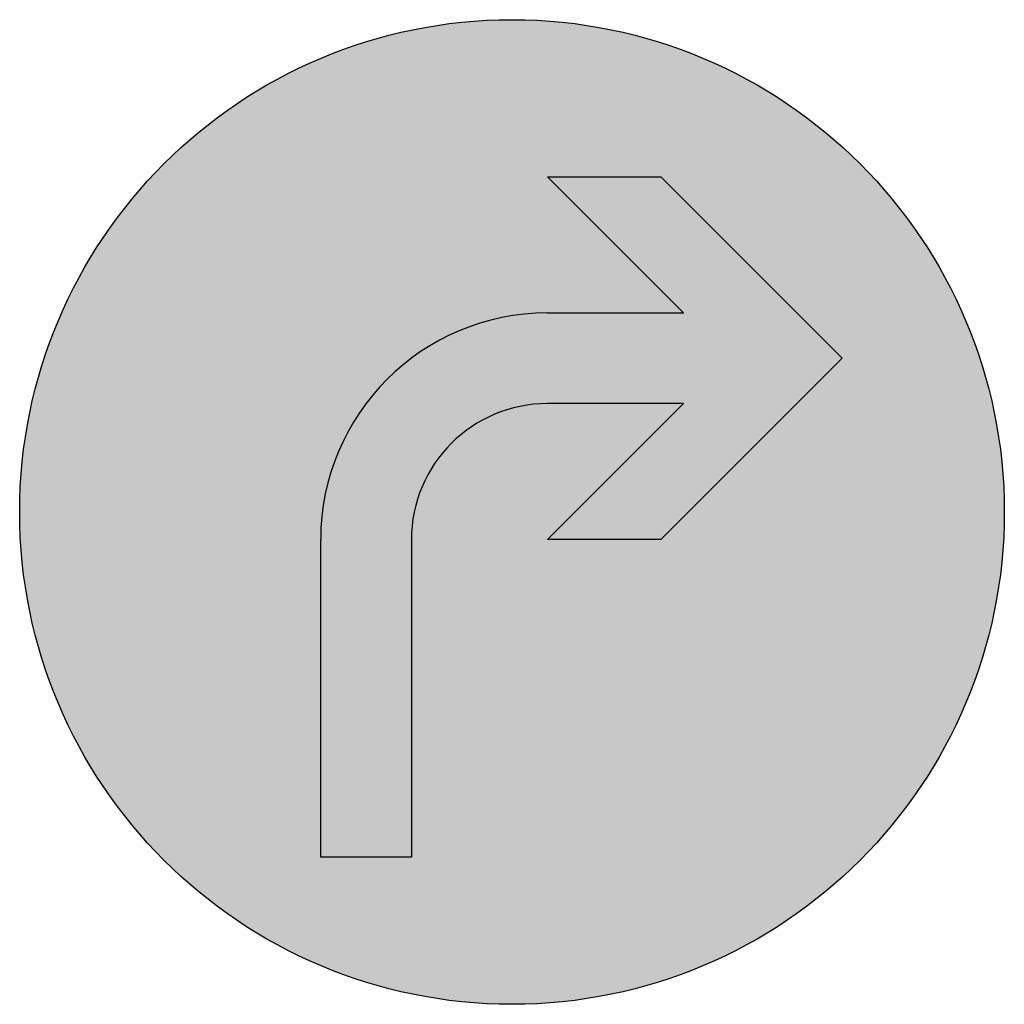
# Model space of a CAD drawing. Header units: metres. Extents: x -0.002 to 0.002, y -0.002 to 0.002.
import ezdxf

# ---------------------------------------------------------------- set-up
doc = ezdxf.new("R2010")
doc.units = ezdxf.units.M
doc.layers.add('VKZ_209-20_flf', color=5, linetype='Continuous')
doc.layers.add('VKZ_209-20_sym', color=7, linetype='Continuous', true_color=0xffffff)

msp = doc.modelspace()

# ---------------------------------------------------------------- hatches: boundary and pattern name
at = {"layer": 'VKZ_209-20_flf'}
h = msp.add_hatch(color=256, dxfattribs=at)
h.dxf.hatch_style = 1
h.paths.add_polyline_path([(0.002, 0, 1), (-0.002, 0, 1)])
at = {"layer": 'VKZ_209-20_flf', "true_color": 0xffffff}
h = msp.add_hatch(color=7, dxfattribs=at)
h.dxf.hatch_style = 1
h.paths.add_polyline_path([(0.0013412, 0.0006246), (0.0006044, 0.0013614), (0.0001439, 0.0013614), (0.0006965, 0.0008088), (0.0001439, 0.0008088, 0.414214), (-0.0007772, -0.0001123), (-0.0007772, -0.0014018), (-0.0004088, -0.0014018), (-0.0004088, -0.0001123, -0.414214), (0.0001439, 0.0004404), (0.0006965, 0.0004404), (0.0001439, -0.0001123), (0.0006044, -0.0001123)])

# ---------------------------------------------------------------- linework, layer by layer
at = {"layer": 'VKZ_209-20_sym'}
for p, q in [((0.0006965, 0.0008088), (0.0001439, 0.0013614)), ((0.0001439, 0.0013614), (0.0006044, 0.0013614)), ((0.0006044, 0.0013614), (0.0013412, 0.0006246)), ((0.0001439, 0.0008088), (0.0006965, 0.0008088)), ((0.0013412, 0.0006246), (0.0006044, -0.0001123)), ((0.0001439, -0.0001123), (0.0006965, 0.0004404)), ((0.0006965, 0.0004404), (0.0001439, 0.0004404)), ((-0.0007772, -0.0014018), (-0.0007772, -0.0001123)), ((-0.0004088, -0.0001123), (-0.0004088, -0.0014018)), ((0.0006044, -0.0001123), (0.0001439, -0.0001123)), ((-0.0004088, -0.0014018), (-0.0007772, -0.0014018))]:
    msp.add_line(p, q, dxfattribs=at)
msp.add_circle((0, 0), 0.002, dxfattribs=at)
for radius in [0.0009211, 0.0005526]:
    msp.add_arc((0.0001439, -0.0001123), radius, 90, 180, dxfattribs=at)

doc.saveas('drawing.dxf')
